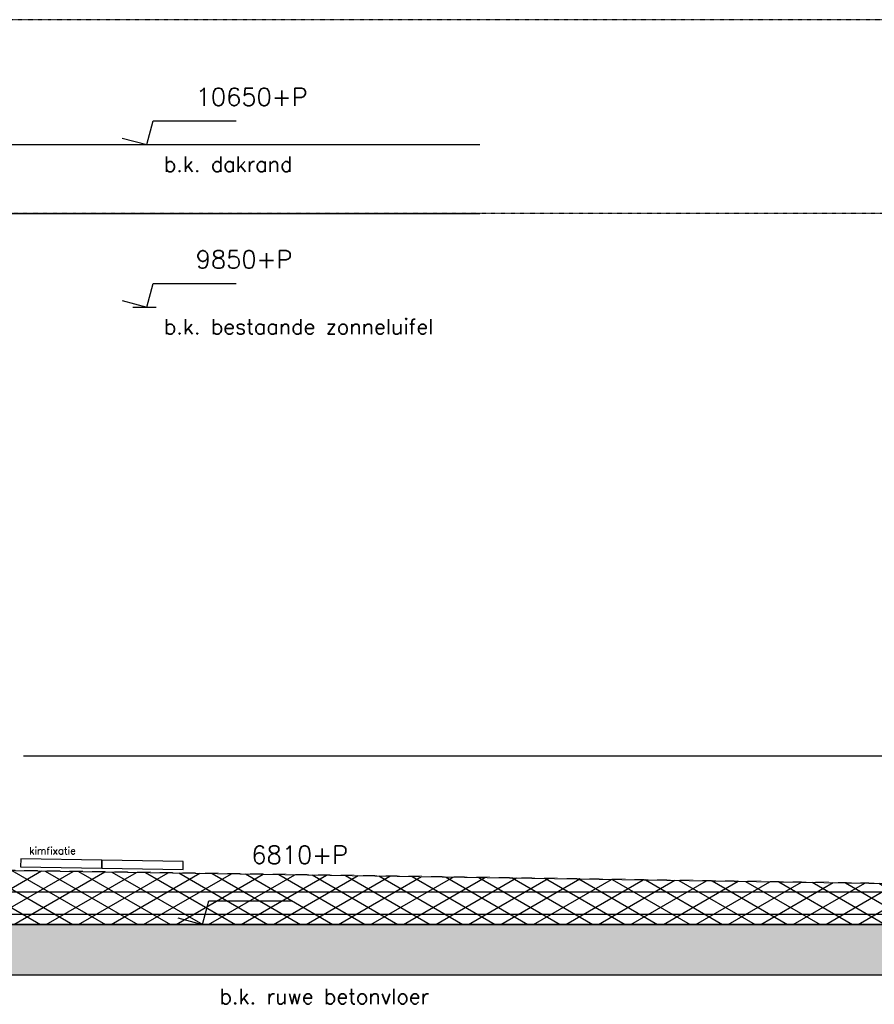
# Model space of a CAD drawing. Extents: x 0 to 297174, y -27731 to 163980.
# Tile 23 of 152: x 182931 to 187140, y -19030 to -14182. Entities that reach past the tile are written whole.
import ezdxf

# ---------------------------------------------------------------- set-up
doc = ezdxf.new("R2010")
doc.units = 0
doc.header["$LTSCALE"] = 5
doc.header["$MEASUREMENT"] = 0
for name, pattern in [('DASHDOT', [1, 0.5, -0.25, 0, -0.25]), ('DD1', [2.66667, 1.66667, -0.5, 0, -0.5]), ('HIDDEN', [0.375, 0.25, -0.125])]:
    doc.linetypes.add(name, pattern=pattern)
doc.layers.get('0').update_dxf_attribs({"linetype": 'CONTINUOUS'})
for name, color, linetype in [('A--01A1_ACEER', 1, 'CONTINUOUS'), ('A--A21--_F-23-', 9, 'CONTINUOUS'), ('A--A23--_F--3-', 9, 'CONTINUOUS'), ('A--L13DC4_VLOEREN', 4, 'HIDDEN'), ('A--L21--', 3, 'CONTINUOUS'), ('A--L21--_F-23-', 4, 'CONTINUOUS'), ('A--L21D1_BUITENWAND', 1, 'CONTINUOUS'), ('A--L42--_F--3-', 7, 'CONTINUOUS'), ('A--M01A1_MAATVOERING', 1, 'CONTINUOUS'), ('A--M01B1_HOOGTE_MAATV', 1, 'CONTINUOUS'), ('A--T01A-18_TEKST', 1, 'CONTINUOUS'), ('A--T01B2_HOOGTE_MAATV', 2, 'CONTINUOUS'), ('A--T01B3_HOOGTE_MAATV', 3, 'CONTINUOUS'), ('STRAMIEN', 8, 'DD1')]:
    doc.layers.add(name, color=color, linetype=linetype)
doc.styles.add('HIEMSTRA', font='romans.shx')
doc.styles.add('HOOGTEXT', font='ROMANS.shx', dxfattribs={"height": 2.5})

# ---------------------------------------------------------------- blocks, each defined once
blk = doc.blocks.new('HOOGTEP')
at = {"layer": 'A--M01A1_MAATVOERING'}
for p, q in [((0, 0), (0.624, 2.33)), ((0.624, 2.33), (8.794, 2.33)), ((-2.415, 0.647), (0, 0))]:
    blk.add_line(p, q, dxfattribs=at)
at = {"layer": 'A--M01B1_HOOGTE_MAATV'}
blk.add_line((-1.379, 0), (0.911, 0), dxfattribs=at)
at = {"layer": 'A--T01B2_HOOGTE_MAATV', "style": 'HOOGTEXT', "flags": 4}
blk.add_attdef('TEKST', (1.84, -0.671), '', height=1.5, dxfattribs=at)
at = {"layer": 'A--T01B3_HOOGTE_MAATV', "style": 'HOOGTEXT', "flags": 4}
blk.add_attdef('HOOGTE', (1.673, 3.819), '', height=1.75, dxfattribs=at)

msp = doc.modelspace()

# ---------------------------------------------------------------- hatches: boundary and pattern name
at = {"layer": 'A--A21--_F-23-'}
h = msp.add_hatch(dxfattribs=at)
h.set_pattern_fill('ALFAISO', color=256, scale=80, angle=270, style=0, pattern_type=2)
h.set_pattern_definition([(210, (318966.915, -114393.12), (-40, 69.282032), []), (150, (318966.915, -114393.12), (40, 69.282032), [])])
h.paths.add_polyline_path([(194596.9, -18637.3), (182464.9, -18637.2), (182464.9, -18365.2), (189988.9, -18476.1), (194597.5, -18397.8)])
at = {"layer": 'A--A23--_F--3-'}
h = msp.add_hatch(dxfattribs=at)
h.set_pattern_fill('ALFABET', color=256, scale=20, angle=1, style=0, pattern_type=2)
h.set_pattern_definition([(134, (264526.49, -114393.12), (86.32078, 83.359), []), (129, (264526.49, -114393.12), (-143.64922, -10.04493), [15, -165]), (184, (264526.49, -114393.12), (30.37155, 149.9312), [12, -132]), (78.5486, (264514.52, -114393.96), (-113.27778, 139.88618), [12.74804, -140.22842]), (132.8158, (264527.19, -114353.13), (-213.99344, -29.37358), [22.5, -247.5]), (82.3644, (264509.35, -114355.57), (-183.50393, 198.05632), [19.12206, -210.3426]), (187.8158, (264527.19, -114353.13), (-183.50378, 198.05647), [18, -198]), (158, (264507.02, -114362.78), (-120.76856, -78.42802), [15, -165]), (213, (264507.02, -114362.78), (-46.12453, 145.8572), [12, -132]), (107.5486, (264496.95, -114369.31), (-166.89315, 67.42906), [12.74804, -140.22842]), (141.5, (264526.49, -114393.12), (-1.26964, 66.611074), [0, -130.4, 0, -134, 0, -132.5]), (171.5, (264526.49, -114393.12), (-51.229207, 79.788568), [0, -76.4, 0, -127.4, 0, -50.5]), (211.5, (264571.08, -114393.9), (-106.826954, -2.64699), [0, -50, 0, -156, 0, -207]), (221.5, (264591.08, -114394.25), (-116.270055, 22.05355), [0, -65, 0, -103.6, 0, -147]), (221.5, (264591.08, -114394.25), (-116.270055, 22.05355), [0, -65, 0, -103.6, 0, -147])])
edge = h.paths.add_edge_path()
edge.add_line((181644.2, -18637.2), (194718.9, -18637.2))
edge.add_line((194718.9, -18637.2), (194718.9, -18887.2))
edge.add_line((194718.9, -18887.2), (182238.9, -18887.2))

# ---------------------------------------------------------------- linework, layer by layer
at = {"layer": 'A--01A1_ACEER', "ltscale": 10}
for p, q in [((181985.5, -14797.2), (185197.1, -14797.2)), ((181985.5, -15137.2), (185197.1, -15137.2))]:
    msp.add_line(p, q, dxfattribs=at)
at = {"layer": 'A--L13DC4_VLOEREN', "const_width": 1}
msp.add_lwpolyline([(194585.3, -17919.2), (194596.1, -18394.5), (189987.4, -18472.9), (189987.4, -18472.9), (182463.4, -18362), (182463.4, -17821.3)], dxfattribs=at)
at = {"layer": 'A--L21--'}
for p, q in [((182464.9, -18476.4), (194596.8, -18475.9)), ((182464.9, -18586.4), (194596.8, -18585.9))]:
    msp.add_line(p, q, dxfattribs=at)
msp.add_lwpolyline([(194596.9, -18637.3), (182464.9, -18637.2), (182464.9, -18365.2), (189988.9, -18476.1), (189988.9, -18476.1), (194597.5, -18397.8)], close=True, dxfattribs=at)
at = {"layer": 'A--L21--_F-23-', "linetype": 'Continuous'}
msp.add_lwpolyline([(181644.2, -18637.2), (194718.9, -18637.2), (194718.9, -18887.2), (182238.9, -18887.2)], dxfattribs=at)
at = {"layer": 'A--L21D1_BUITENWAND'}
msp.add_line((182949.9, -17807.2), (194543, -17807.2), dxfattribs=at)
at = {"layer": 'A--L42--_F--3-'}
for points in [[(183335.8, -18320.1), (182935.9, -18313.2), (182935.2, -18353.2), (183335.1, -18360.1)], [(183735.8, -18326.9), (183335.8, -18320.1), (183335.1, -18360.1), (183735.1, -18366.9)]]:
    msp.add_lwpolyline(points, close=True, dxfattribs=at)
at = {"layer": 'STRAMIEN', "linetype": 'DASHDOT'}
for p, q in [((204639.8, -14182.2), (141598.3, -14182.2)), ((204644, -15137.2), (141263.9, -15137.2))]:
    msp.add_line(p, q, dxfattribs=at)

# ---------------------------------------------------------------- block references
ref = msp.add_blockref('HOOGTEP', (183556.8, -14797.2), dxfattribs=dict(xscale=50, yscale=50, zscale=50))
ref.add_attrib('TEKST', 'b.k. dakrand', (183641.1, -14931.2), dxfattribs={"layer": 'A--T01B2_HOOGTE_MAATV', "height": 75, "style": 'HOOGTEXT', "flags": 4})
ref.add_attrib('HOOGTE', '10650+P', (183797.6, -14606.2), dxfattribs={"layer": 'A--T01B3_HOOGTE_MAATV', "height": 87.5, "style": 'HOOGTEXT', "flags": 4})
ref = msp.add_blockref('HOOGTEP', (183556.8, -15597.2), dxfattribs=dict(xscale=50, yscale=50, zscale=50))
ref.add_attrib('TEKST', 'b.k. bestaande zonneluifel', (183641.1, -15731.2), dxfattribs={"layer": 'A--T01B2_HOOGTE_MAATV', "height": 75, "style": 'HOOGTEXT', "flags": 4})
ref.add_attrib('HOOGTE', '9850+P', (183797.6, -15406.2), dxfattribs={"layer": 'A--T01B3_HOOGTE_MAATV', "height": 87.5, "style": 'HOOGTEXT', "flags": 4})
ref = msp.add_blockref('HOOGTEP', (183830.9, -18637.2), dxfattribs=dict(xscale=50, yscale=50, zscale=50))
ref.add_attrib('TEKST', 'b.k. ruwe betonvloer', (183915.3, -19028.8), dxfattribs={"layer": 'A--T01B2_HOOGTE_MAATV', "height": 75, "style": 'HOOGTEXT', "flags": 4})
ref.add_attrib('HOOGTE', '6810+P', (184071.8, -18337.9), dxfattribs={"layer": 'A--T01B3_HOOGTE_MAATV', "height": 87.5, "style": 'HOOGTEXT', "flags": 4})

# ---------------------------------------------------------------- texts
at = {"layer": 'A--T01A-18_TEKST', "style": 'HIEMSTRA'}
msp.add_text('kimfixatie', height=36, dxfattribs=at).set_placement((182977.3, -18291.8))

doc.saveas('drawing.dxf')
